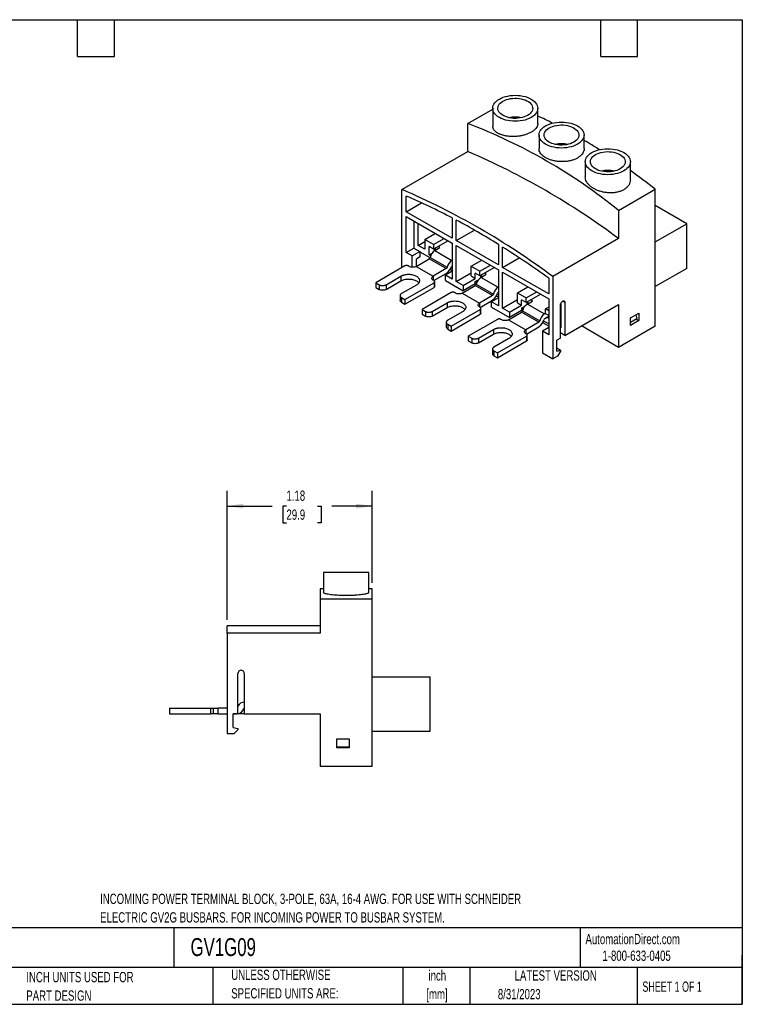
# Model space of a CAD drawing. Header units: inches. Extents: x 0.2 to 10.8, y 0.2 to 8.2.
# Tile 2 of 2: x 4.9 to 10.8, y 0.2 to 8.2. Entities that reach past the tile are written whole.
import ezdxf

# ---------------------------------------------------------------- set-up
doc = ezdxf.new("R2010")
doc.units = ezdxf.units.IN
doc.header["$MEASUREMENT"] = 0
doc.layers.add('DIMENSIONS', color=140, linetype='Continuous', lineweight=25)
doc.layers.add('TEXT', color=140, linetype='Continuous', lineweight=25)
doc.styles.add('SLDTEXTSTYLE0', font='TXT', dxfattribs={"width": 0.7})
doc.styles.add('SLDTEXTSTYLE1', font='TXT', dxfattribs={"width": 0.65})
doc.dimstyles.new('SLDDIMSTYLE0', dxfattribs={"dimtxt": 0.084961, "dimasz": 0.13, "dimexe": 0, "dimexo": 0.0625, "dimgap": 0.02124, "dimtad": 0, "dimtih": 1, "dimtoh": 1, "dimrnd": 1e-09, "dimzin": 12, "dimdsep": 46, "dimtxsty": 'SLDTEXTSTYLE0', "dimsah": 1, "dimcen": 0.09, "dimadec": 0, "dimazin": 3, "dimtfac": 1, "dimtofl": 0, "dimtmove": 0, "dimatfit": 3, "dimfxl": 0, "dimfrac": 2, "dimtolj": 1, "dimtzin": 12, "dimarcsym": 0})

# ---------------------------------------------------------------- blocks, each defined once
blk = doc.blocks.new('SW_NOTE_0')
at = {"layer": 'TEXT', "color": 0, "char_height": 0.083333, "attachment_point": 1, "style": 'SLDTEXTSTYLE0'}
for s, insert in [('INCOMING POWER TERMINAL BLOCK, 3-POLE, 63A, 16-4 AWG. FOR USE WITH SCHNEIDER', (0, 0.1074)), ('ELECTRIC GV2G BUSBARS. FOR INCOMING POWER TO BUSBAR SYSTEM.', (0, -0.0431))]:
    blk.add_mtext(s, dxfattribs=dict(at, insert=insert))
blk = doc.blocks.new('SW_NOTE_0_1')
at = {"layer": 'TEXT', "color": 0, "char_height": 0.08333, "attachment_point": 2, "style": 'SLDTEXTSTYLE0'}
for s, insert in [('inch', (0.125, 0.1074)), ('[mm]', (0.1222, -0.0431))]:
    blk.add_mtext(s, dxfattribs=dict(at, insert=insert))
blk = doc.blocks.new('SW_NOTE_0_2')
at = {"layer": 'TEXT', "color": 0, "char_height": 0.083333, "attachment_point": 1, "style": 'SLDTEXTSTYLE0'}
for s, insert in [('UNLESS OTHERWISE', (0, 0.1074)), ('SPECIFIED UNITS ARE:', (0, -0.0431))]:
    blk.add_mtext(s, dxfattribs=dict(at, insert=insert))
blk = doc.blocks.new('SW_NOTE_0_6')
at = {"layer": 'TEXT', "color": 0, "char_height": 0.083333, "attachment_point": 1, "style": 'SLDTEXTSTYLE0'}
for s, insert in [('INCH UNITS USED FOR', (0, 0.1074)), ('PART DESIGN', (0, -0.0431))]:
    blk.add_mtext(s, dxfattribs=dict(at, insert=insert))
blk = doc.blocks.new('_D_2')
at = {"layer": 'DIMENSIONS'}
for p, q in [((6.5657, 3.3745), (6.5657, 4.423)), ((7.7429, 3.6744), (7.7429, 4.423)), ((6.5657, 4.298), (6.9322, 4.298)), ((7.0473, 4.298), (7.0188, 4.298)), ((7.0188, 4.298), (7.0188, 4.1629)), ((7.2998, 4.298), (7.3283, 4.298)), ((7.3283, 4.298), (7.3283, 4.1629)), ((7.7429, 4.298), (7.4149, 4.298)), ((7.0188, 4.1629), (7.0473, 4.1629)), ((7.3283, 4.1629), (7.2998, 4.1629))]:
    blk.add_line(p, q, dxfattribs=at)
for points in [[(6.5657, 4.298), (6.6957, 4.278), (6.6957, 4.318)], [(7.7429, 4.298), (7.6129, 4.318), (7.6129, 4.278)]]:
    blk.add_solid(points, dxfattribs=at)
at = {"layer": 'DIMENSIONS', "char_height": 0.08333, "attachment_point": 1, "style": 'SLDTEXTSTYLE0'}
for s, insert in [('1.18', (7.0473, 4.4244)), ('29.9', (7.0473, 4.2703))]:
    blk.add_mtext(s, dxfattribs=dict(at, insert=insert))

msp = doc.modelspace()

# ---------------------------------------------------------------- linework, layer by layer
for p, q in [((8.5203, 7.407), (8.7228, 7.5239)), ((8.7228, 7.53), (8.7228, 7.3834)), ((9.0889, 7.4069), (9.0889, 7.53)), ((8.5203, 7.1782), (8.5203, 7.407)), ((9.0986, 7.313), (9.0986, 7.2023)), ((9.4647, 7.2023), (9.4647, 7.313)), ((7.9857, 6.8696), (8.5203, 7.1782)), ((9.4744, 7.096), (9.4744, 6.973)), ((9.8405, 6.9494), (9.8405, 7.096)), ((7.9857, 6.2358), (7.9857, 6.8696)), ((8.0192, 6.6902), (8.0192, 6.8171)), ((9.7452, 6.6999), (10.043, 6.8718)), ((10.043, 5.7595), (10.043, 6.8718)), ((8.0192, 6.6902), (8.1436, 6.762)), ((10.2992, 6.5921), (10.043, 6.74)), ((8.3936, 6.474), (8.0192, 6.6902)), ((8.0192, 6.6516), (8.3936, 6.4354)), ((8.0192, 6.359), (8.0192, 6.6516)), ((9.7452, 6.6999), (9.7452, 6.471)), ((8.0811, 6.6158), (8.0811, 6.3948)), ((8.084, 6.3931), (8.084, 6.6141)), ((8.1174, 6.4158), (8.1174, 6.5948)), ((8.3936, 6.639), (8.3936, 6.474)), ((8.427, 6.4547), (8.427, 6.6213)), ((10.043, 6.4442), (10.2992, 6.5921)), ((10.2992, 6.2288), (10.2992, 6.5921)), ((8.1717, 6.4648), (8.2572, 6.5142)), ((8.427, 6.4547), (8.5745, 6.5399)), ((8.1174, 6.4158), (8.1717, 6.4471)), ((8.1717, 6.3844), (8.1174, 6.4158)), ((8.1717, 6.4648), (8.1717, 6.3844)), ((8.2427, 6.4238), (8.1717, 6.4648)), ((8.2427, 6.3852), (8.2051, 6.4069)), ((8.2051, 6.3389), (8.2051, 6.4069)), ((8.2427, 6.4238), (8.3282, 6.4732)), ((8.3616, 6.4539), (8.2427, 6.3852)), ((8.2427, 6.4238), (8.2427, 6.3852)), ((8.2942, 6.3981), (8.2796, 6.4066)), ((8.3936, 6.4354), (8.3936, 6.1429)), ((8.7694, 6.257), (8.427, 6.4547)), ((8.427, 6.4161), (8.7694, 6.2185)), ((8.427, 6.1236), (8.427, 6.4161)), ((8.7694, 6.4236), (8.7694, 6.257)), ((8.8028, 6.2378), (8.8028, 6.4027)), ((9.7452, 6.471), (9.2107, 6.1625)), ((8.0192, 6.359), (8.0811, 6.3948)), ((8.0693, 6.3301), (8.0192, 6.359)), ((8.0693, 6.3301), (8.1312, 6.3659)), ((8.0693, 6.2389), (8.0693, 6.3301)), ((8.0811, 6.3948), (8.1312, 6.3659)), ((8.1312, 6.3219), (8.1027, 6.3054)), ((8.1312, 6.3659), (8.1312, 6.3219)), ((8.1312, 6.3639), (8.2127, 6.3168)), ((8.2051, 6.3389), (8.2304, 6.3535)), ((8.2177, 6.3316), (8.2051, 6.3389)), ((8.2469, 6.3877), (8.2469, 6.3699)), ((8.2483, 6.3885), (8.2631, 6.3799)), ((8.2523, 6.3736), (8.2942, 6.3981)), ((8.2523, 6.3736), (8.3915, 6.2932)), ((8.2541, 6.387), (8.254, 6.3918)), ((8.2647, 6.3808), (8.2541, 6.387)), ((8.0091, 6.2493), (7.7725, 6.1127)), ((8.0439, 6.2453), (8.037, 6.2493)), ((8.0996, 6.2453), (8.2388, 6.1649)), ((8.0996, 6.2453), (8.2054, 6.3074)), ((8.1027, 6.2471), (8.1027, 6.3054)), ((8.3446, 6.2271), (8.2054, 6.3074)), ((8.2132, 6.3184), (8.3524, 6.2381)), ((8.3936, 6.2944), (8.3915, 6.2932)), ((8.5475, 6.2478), (8.633, 6.2972)), ((8.5475, 6.1675), (8.5475, 6.2478)), ((8.5475, 6.2478), (8.6185, 6.2069)), ((8.6185, 6.2069), (8.704, 6.2562)), ((8.8028, 6.2378), (8.9375, 6.3155)), ((7.856, 6.0966), (7.9771, 6.1665)), ((7.9771, 6.1665), (7.9771, 6.128)), ((8.3446, 6.2271), (8.2388, 6.1649)), ((8.2388, 6.1649), (8.2388, 6.1335)), ((8.2444, 6.1296), (8.3446, 6.1874)), ((8.3936, 6.2072), (8.3379, 6.175)), ((8.3379, 6.1311), (8.3379, 6.175)), ((8.3936, 6.1429), (8.3379, 6.175)), ((8.3446, 6.1885), (8.3476, 6.1903)), ((8.3446, 6.1885), (8.3446, 6.1874)), ((8.3772, 6.2218), (8.3936, 6.2124)), ((8.3936, 6.2301), (8.3838, 6.2357)), ((8.427, 6.1236), (8.5475, 6.1932)), ((8.5475, 6.1675), (8.5809, 6.1482)), ((8.5809, 6.1482), (8.5809, 6.19)), ((8.6185, 6.1683), (8.5809, 6.19)), ((8.7374, 6.2369), (8.6185, 6.1683)), ((8.6185, 6.1683), (8.6185, 6.2069)), ((8.6227, 6.1707), (8.6227, 6.153)), ((8.6389, 6.1629), (8.6241, 6.1715)), ((8.6282, 6.1566), (8.67, 6.1812)), ((8.6299, 6.17), (8.6299, 6.1748)), ((8.6405, 6.1639), (8.6299, 6.17)), ((8.67, 6.1812), (8.6554, 6.1896)), ((8.7694, 6.2185), (8.7694, 5.9259)), ((9.1773, 6.0216), (8.8028, 6.2378)), ((8.8028, 6.1992), (9.1773, 5.983)), ((8.8028, 5.9066), (8.8028, 6.1992)), ((9.2107, 6.1625), (9.2107, 5.495)), ((10.2992, 6.2288), (10.043, 6.081)), ((7.7725, 6.1127), (7.8003, 6.0966)), ((7.7725, 6.1127), (7.7725, 6.0741)), ((7.8003, 6.0966), (7.8003, 6.0581)), ((7.856, 6.0581), (7.9771, 6.128)), ((7.856, 6.0966), (7.856, 6.0581)), ((8.1024, 6.0942), (7.9813, 6.0243)), ((8.0091, 5.9761), (8.2458, 6.1127)), ((8.2458, 6.1288), (8.2388, 6.1328)), ((8.2458, 6.1127), (8.2458, 6.0741)), ((8.2515, 6.0822), (8.2515, 6.1207)), ((8.3379, 6.1311), (8.4827, 6.0475)), ((8.4827, 6.0915), (8.427, 6.1236)), ((8.4755, 6.0283), (8.5812, 6.0905)), ((8.4827, 6.0915), (8.5809, 6.1482)), ((8.5809, 6.1042), (8.4827, 6.0475)), ((8.4827, 6.0915), (8.4827, 6.0475)), ((8.5809, 6.1219), (8.6063, 6.1365)), ((8.5935, 6.1147), (8.5809, 6.1219)), ((8.5809, 6.1042), (8.5809, 6.1219)), ((8.5885, 6.0999), (8.5809, 6.1042)), ((8.7204, 6.0101), (8.5812, 6.0905)), ((8.589, 6.1015), (8.7282, 6.0211)), ((8.6282, 6.1566), (8.7674, 6.0763)), ((8.9234, 6.0309), (9.0089, 6.0802)), ((9.1773, 6.1486), (9.1773, 6.0216)), ((7.7725, 6.0741), (7.8003, 6.0581)), ((7.9698, 6.0082), (7.9698, 5.9697)), ((8.0091, 5.9375), (8.2458, 6.0741)), ((8.385, 6.0323), (8.1483, 5.8957)), ((8.4198, 6.0283), (8.4128, 6.0323)), ((8.4755, 6.0283), (8.6146, 5.948)), ((8.7204, 6.0101), (8.6146, 5.948)), ((8.7694, 5.9954), (8.753, 6.0049)), ((8.7694, 6.0131), (8.7596, 6.0188)), ((8.7694, 6.0775), (8.7674, 6.0763)), ((8.9234, 6.0309), (8.9943, 5.9899)), ((8.9234, 5.9505), (8.9234, 6.0309)), ((8.9943, 5.9899), (9.0798, 6.0393)), ((9.1133, 6.02), (8.9943, 5.9513)), ((7.9813, 5.9922), (8.0091, 5.9761)), ((7.9813, 5.9922), (7.9813, 5.9536)), ((7.9813, 5.9536), (8.0091, 5.9375)), ((8.0091, 5.9761), (8.0091, 5.9375)), ((8.2318, 5.8797), (8.3529, 5.9496)), ((8.3529, 5.9496), (8.3529, 5.911)), ((8.6146, 5.948), (8.6146, 5.9165)), ((8.6202, 5.9126), (8.7204, 5.9705)), ((8.7694, 5.9902), (8.7137, 5.9581)), ((8.7137, 5.9141), (8.7137, 5.9581)), ((8.7694, 5.9259), (8.7137, 5.9581)), ((8.7235, 5.9733), (8.7204, 5.9715)), ((8.7204, 5.9715), (8.7204, 5.9705)), ((8.8028, 5.9066), (8.9234, 5.9762)), ((8.8585, 5.8745), (8.9568, 5.9312)), ((8.9234, 5.9505), (8.9568, 5.9312)), ((8.9568, 5.9312), (8.9568, 5.973)), ((8.9943, 5.9513), (8.9568, 5.973)), ((8.9943, 5.9513), (8.9943, 5.9899)), ((8.9985, 5.9537), (8.9985, 5.936)), ((8.9999, 5.9545), (9.0147, 5.946)), ((9.004, 5.9396), (9.0458, 5.9642)), ((9.004, 5.9396), (9.1432, 5.8593)), ((9.0057, 5.9531), (9.0057, 5.9579)), ((9.0164, 5.9469), (9.0057, 5.9531)), ((9.0458, 5.9642), (9.0313, 5.9726)), ((9.1773, 5.983), (9.1773, 5.6905)), ((9.2726, 5.663), (9.2726, 5.9312)), ((9.2755, 5.9443), (9.2755, 5.7472)), ((9.3089, 5.9521), (9.2908, 5.9625)), ((9.3089, 5.9521), (9.3089, 5.684)), ((9.3089, 5.6839), (9.7452, 5.9358)), ((9.7452, 5.9358), (9.7452, 5.5876)), ((8.1483, 5.8957), (8.1762, 5.8797)), ((8.1483, 5.8957), (8.1483, 5.8572)), ((8.1483, 5.8572), (8.1762, 5.8411)), ((8.1762, 5.8797), (8.1762, 5.8411)), ((8.2318, 5.8411), (8.3529, 5.911)), ((8.2318, 5.8797), (8.2318, 5.8411)), ((8.4782, 5.8773), (8.3571, 5.8073)), ((8.385, 5.7591), (8.6216, 5.8957)), ((8.385, 5.7206), (8.6216, 5.8572)), ((8.6216, 5.9118), (8.6146, 5.9158)), ((8.6216, 5.8957), (8.6216, 5.8572)), ((8.6273, 5.8652), (8.6273, 5.9038)), ((8.7137, 5.9141), (8.8585, 5.8305)), ((8.8585, 5.8745), (8.8028, 5.9066)), ((8.8513, 5.8114), (8.957, 5.8735)), ((8.9568, 5.8873), (8.8585, 5.8305)), ((8.8585, 5.8745), (8.8585, 5.8305)), ((8.9568, 5.905), (8.9821, 5.9196)), ((8.9568, 5.905), (8.9568, 5.8873)), ((8.9693, 5.8977), (8.9568, 5.905)), ((8.9643, 5.8829), (8.9568, 5.8873)), ((9.0962, 5.7931), (8.957, 5.8735)), ((8.9649, 5.8845), (9.1041, 5.8042)), ((9.1502, 5.8634), (9.1432, 5.8593)), ((9.1463, 5.8226), (9.1773, 5.8407)), ((9.1773, 5.9155), (9.1502, 5.8999)), ((9.1502, 5.8613), (9.1502, 5.8999)), ((9.1773, 5.8843), (9.1502, 5.8999)), ((9.1773, 5.8457), (9.1502, 5.8613)), ((9.2726, 5.8886), (9.2755, 5.8903)), ((9.8412, 5.8264), (9.9108, 5.8666)), ((9.8854, 5.8519), (9.8941, 5.8205)), ((9.9108, 5.8666), (9.9108, 5.8052)), ((8.3456, 5.7913), (8.3456, 5.7527)), ((8.3571, 5.7752), (8.385, 5.7591)), ((8.3571, 5.7752), (8.3571, 5.7366)), ((8.7608, 5.8154), (8.5242, 5.6788)), ((8.7956, 5.8114), (8.7886, 5.8154)), ((8.8513, 5.8114), (8.9905, 5.731)), ((9.0962, 5.7931), (8.9905, 5.731)), ((9.1773, 5.76), (9.1286, 5.7881)), ((9.1773, 5.7777), (9.1354, 5.8018)), ((9.1645, 5.8332), (9.1773, 5.8259)), ((9.2726, 5.8082), (9.2755, 5.8099)), ((9.7452, 5.5876), (9.4436, 5.7617)), ((9.8412, 5.765), (9.8412, 5.8264)), ((9.8941, 5.8205), (9.8412, 5.7899)), ((9.9108, 5.8052), (9.8412, 5.765)), ((9.8892, 5.8176), (9.9108, 5.8052)), ((8.3571, 5.7366), (8.385, 5.7206)), ((8.385, 5.7591), (8.385, 5.7206)), ((8.6077, 5.6627), (8.7288, 5.7326)), ((8.6077, 5.6241), (8.7288, 5.694)), ((8.7288, 5.7326), (8.7288, 5.694)), ((8.9974, 5.6948), (8.9904, 5.6989)), ((8.9905, 5.731), (8.9905, 5.6996)), ((8.996, 5.6956), (9.0962, 5.7535)), ((9.0032, 5.6482), (9.0032, 5.6868)), ((9.0962, 5.7546), (9.0993, 5.7564)), ((9.0962, 5.7546), (9.0962, 5.7535)), ((9.1773, 5.7483), (9.1272, 5.7194)), ((9.1272, 5.7194), (9.1272, 5.5432)), ((9.1773, 5.6905), (9.1272, 5.7194)), ((9.2755, 5.7472), (9.2726, 5.7489)), ((9.3089, 5.6839), (9.2726, 5.7049)), ((10.043, 5.7595), (9.7452, 5.5876)), ((8.5242, 5.6788), (8.552, 5.6627)), ((8.5242, 5.6788), (8.5242, 5.6402)), ((8.5242, 5.6402), (8.552, 5.6241)), ((8.552, 5.6627), (8.552, 5.6241)), ((8.6077, 5.6627), (8.6077, 5.6241)), ((8.854, 5.6603), (8.7329, 5.5904)), ((8.7608, 5.5422), (8.9974, 5.6788)), ((8.7608, 5.5036), (8.9974, 5.6402)), ((8.9974, 5.6788), (8.9974, 5.6402)), ((9.2726, 5.663), (9.2441, 5.6465)), ((9.2441, 5.5555), (9.2441, 5.6465)), ((8.7214, 5.5743), (8.7214, 5.5357)), ((8.7329, 5.5582), (8.7608, 5.5422)), ((8.7329, 5.5582), (8.7329, 5.5197)), ((8.7608, 5.5422), (8.7608, 5.5036)), ((9.1272, 5.5432), (9.2107, 5.495)), ((9.2719, 5.5659), (9.2441, 5.5819)), ((9.2441, 5.5555), (9.2719, 5.5659)), ((9.2719, 5.5562), (9.2492, 5.5169)), ((9.2719, 5.5659), (9.2719, 5.5562)), ((8.7329, 5.5197), (8.7608, 5.5036)), ((9.2492, 5.5169), (9.2107, 5.495)), ((7.3492, 3.7582), (7.3492, 3.5948)), ((7.5323, 3.7582), (7.3492, 3.7582)), ((7.7153, 3.7582), (7.5323, 3.7582)), ((7.7153, 3.5948), (7.7153, 3.7582)), ((7.3492, 3.6244), (7.3216, 3.6244)), ((7.3216, 3.6244), (7.3216, 3.5456)), ((7.7429, 3.6244), (7.7153, 3.6244)), ((7.7429, 3.5456), (7.7429, 3.6244)), ((7.3216, 3.5456), (7.3216, 3.2654)), ((7.3216, 3.5456), (7.7429, 3.5456)), ((7.7429, 2.1834), (7.7429, 3.5456)), ((7.3216, 3.3245), (6.5657, 3.3245)), ((6.5657, 3.2654), (6.5657, 3.3245)), ((6.5657, 3.2654), (6.5657, 2.448)), ((7.3216, 3.2654), (6.5657, 3.2654)), ((6.6533, 2.6099), (6.6533, 2.9383)), ((6.7047, 2.9382), (6.7047, 2.6099)), ((7.7429, 2.9118), (8.2153, 2.9118)), ((8.2153, 2.4669), (8.2153, 2.9118)), ((6.0968, 2.6565), (6.0968, 2.6092)), ((6.0968, 2.6565), (6.4315, 2.6565)), ((6.4315, 2.6565), (6.4315, 2.6092)), ((6.4512, 2.6565), (6.4512, 2.6092)), ((6.4906, 2.6565), (6.4905, 2.6092)), ((6.5657, 2.6571), (6.4906, 2.6565)), ((6.0968, 2.6092), (6.4315, 2.6092)), ((6.4905, 2.6092), (6.5657, 2.6092)), ((6.6533, 2.6099), (6.613, 2.6099)), ((6.613, 2.4984), (6.613, 2.6099)), ((6.613, 2.6092), (6.6401, 2.6092)), ((6.6401, 2.6099), (6.6401, 2.6092)), ((6.7047, 2.6099), (6.6533, 2.6099)), ((6.7047, 2.6099), (7.3216, 2.6099)), ((7.3216, 2.6099), (7.3216, 2.1834)), ((6.613, 2.4984), (6.6523, 2.4914)), ((6.6523, 2.4914), (6.6523, 2.4796)), ((6.6202, 2.4475), (6.5657, 2.448)), ((6.6523, 2.4796), (6.6202, 2.4475)), ((7.4575, 2.3328), (7.4575, 2.408)), ((7.4575, 2.408), (7.5559, 2.408)), ((7.5559, 2.408), (7.5559, 2.3328)), ((8.2153, 2.4669), (7.7429, 2.4669)), ((7.5559, 2.3397), (7.4575, 2.3397)), ((7.5559, 2.3328), (7.4575, 2.3328)), ((7.7429, 2.1834), (7.3216, 2.1834))]:
    msp.add_line(p, q)
at = {"flags": 128}
for points in [[(9.0353, 7.4552), (9.02, 7.4473), (9.0032, 7.4405), (8.9853, 7.4347), (8.9663, 7.4302), (8.9466, 7.4269), (8.9263, 7.4249), (8.9058, 7.4243), (8.8853, 7.4249), (8.8651, 7.4269), (8.8454, 7.4302), (8.8264, 7.4347), (8.8084, 7.4405), (8.7917, 7.4473), (8.7764, 7.4552), (8.7627, 7.4641), (8.7508, 7.4737), (8.7409, 7.4841), (8.733, 7.4951), (8.7273, 7.5064), (8.7239, 7.5181), (8.7228, 7.53), (8.7239, 7.5418), (8.7273, 7.5535), (8.733, 7.5649), (8.7409, 7.5758), (8.7508, 7.5862), (8.7627, 7.5959), (8.7764, 7.6047)], [(8.7764, 7.6047), (8.7917, 7.6126), (8.8084, 7.6194), (8.8264, 7.6252), (8.8454, 7.6297), (8.8651, 7.633), (8.8853, 7.635), (8.9058, 7.6356), (8.9263, 7.635), (8.9466, 7.633), (8.9663, 7.6297), (8.9853, 7.6252), (9.0032, 7.6194), (9.02, 7.6126), (9.0353, 7.6047), (9.049, 7.5959), (9.0608, 7.5862), (9.0708, 7.5758), (9.0786, 7.5649), (9.0843, 7.5535), (9.0877, 7.5418), (9.0889, 7.53), (9.0877, 7.5181), (9.0843, 7.5064), (9.0786, 7.4951), (9.0708, 7.4841), (9.0608, 7.4737), (9.049, 7.4641), (9.0353, 7.4552)], [(8.8056, 7.5878), (8.819, 7.5946), (8.8337, 7.6004), (8.8495, 7.6051), (8.8663, 7.6085), (8.8837, 7.6108), (8.9014, 7.6117), (8.9192, 7.6114), (8.9367, 7.6098), (8.9538, 7.6069), (8.9702, 7.6029), (8.9855, 7.5976), (8.9996, 7.5913), (9.0121, 7.5841), (9.023, 7.5759), (9.0321, 7.5671), (9.0392, 7.5577), (9.0441, 7.5478), (9.0469, 7.5377), (9.0475, 7.5274), (9.0458, 7.5172), (9.0419, 7.5071), (9.0359, 7.4975), (9.0278, 7.4883), (9.0178, 7.4798), (9.006, 7.4721)], [(9.006, 7.4721), (8.9927, 7.4653), (8.978, 7.4595), (8.9621, 7.4549), (8.9454, 7.4514), (8.928, 7.4491), (8.9103, 7.4482), (8.8925, 7.4485), (8.8749, 7.4501), (8.8578, 7.453), (8.8415, 7.4571), (8.8262, 7.4623), (8.8121, 7.4686), (8.7995, 7.4759), (8.7886, 7.484), (8.7795, 7.4928), (8.7725, 7.5022), (8.7675, 7.5121), (8.7647, 7.5223), (8.7642, 7.5325), (8.7658, 7.5428), (8.7697, 7.5528), (8.7757, 7.5625), (8.7838, 7.5716), (8.7938, 7.5801), (8.8056, 7.5878)], [(9.4111, 7.2383), (9.3958, 7.2304), (9.379, 7.2235), (9.3611, 7.2178), (9.3421, 7.2132), (9.3224, 7.21), (9.3021, 7.208), (9.2816, 7.2073), (9.2611, 7.208), (9.2409, 7.21), (9.2212, 7.2132), (9.2022, 7.2178), (9.1842, 7.2235), (9.1675, 7.2304), (9.1522, 7.2383), (9.1385, 7.2471), (9.1266, 7.2568), (9.1167, 7.2671), (9.1088, 7.2781), (9.1032, 7.2895), (9.0997, 7.3012), (9.0986, 7.313), (9.0997, 7.3248), (9.1032, 7.3365), (9.1088, 7.3479), (9.1167, 7.3589), (9.1266, 7.3692), (9.1385, 7.3789), (9.1522, 7.3877)], [(9.3819, 7.2551), (9.3685, 7.2484), (9.3538, 7.2426), (9.3379, 7.2379), (9.3212, 7.2344), (9.3038, 7.2322), (9.2861, 7.2312), (9.2683, 7.2315), (9.2507, 7.2332), (9.2336, 7.236), (9.2173, 7.2401), (9.202, 7.2453), (9.1879, 7.2516), (9.1753, 7.2589), (9.1644, 7.267), (9.1554, 7.2759), (9.1483, 7.2853), (9.1433, 7.2952), (9.1405, 7.3053), (9.14, 7.3156), (9.1417, 7.3258), (9.1455, 7.3358), (9.1516, 7.3455), (9.1597, 7.3547), (9.1697, 7.3631), (9.1814, 7.3709)], [(9.1522, 7.3877), (9.1675, 7.3956), (9.1842, 7.4025), (9.2022, 7.4082), (9.2212, 7.4128), (9.2409, 7.416), (9.2611, 7.418), (9.2816, 7.4187), (9.3021, 7.418), (9.3224, 7.416), (9.3421, 7.4128), (9.3611, 7.4082), (9.379, 7.4025), (9.3958, 7.3956), (9.4111, 7.3877), (9.4248, 7.3789), (9.4367, 7.3692), (9.4466, 7.3589), (9.4544, 7.3479), (9.4601, 7.3365), (9.4636, 7.3248), (9.4647, 7.313), (9.4636, 7.3012), (9.4601, 7.2895), (9.4544, 7.2781), (9.4466, 7.2671), (9.4367, 7.2568), (9.4248, 7.2471), (9.4111, 7.2383)], [(9.1814, 7.3709), (9.1948, 7.3777), (9.2095, 7.3834), (9.2254, 7.3881), (9.2421, 7.3916), (9.2595, 7.3938), (9.2772, 7.3948), (9.295, 7.3945), (9.3126, 7.3929), (9.3297, 7.39), (9.346, 7.3859), (9.3613, 7.3807), (9.3754, 7.3744), (9.388, 7.3671), (9.3989, 7.359), (9.4079, 7.3501), (9.415, 7.3407), (9.42, 7.3308), (9.4228, 7.3207), (9.4233, 7.3104), (9.4216, 7.3002), (9.4178, 7.2902), (9.4117, 7.2805), (9.4036, 7.2714), (9.3936, 7.2629), (9.3819, 7.2551)], [(9.528, 7.1708), (9.5433, 7.1787), (9.5601, 7.1855), (9.578, 7.1913), (9.597, 7.1958), (9.6167, 7.1991), (9.637, 7.2011), (9.6575, 7.2017), (9.678, 7.2011), (9.6982, 7.1991), (9.7179, 7.1958), (9.7369, 7.1913), (9.7549, 7.1855), (9.7716, 7.1787), (9.7869, 7.1708), (9.8006, 7.1619), (9.8125, 7.1523), (9.8224, 7.1419), (9.8303, 7.1309), (9.836, 7.1196), (9.8394, 7.1079), (9.8405, 7.096), (9.8394, 7.0842), (9.836, 7.0725), (9.8303, 7.0611), (9.8224, 7.0502), (9.8125, 7.0398), (9.8006, 7.0301), (9.7869, 7.0213)], [(9.7869, 7.0213), (9.7716, 7.0134), (9.7549, 7.0066), (9.7369, 7.0008), (9.7179, 6.9963), (9.6982, 6.993), (9.678, 6.991), (9.6575, 6.9904), (9.637, 6.991), (9.6167, 6.993), (9.597, 6.9963), (9.578, 7.0008), (9.5601, 7.0066), (9.5433, 7.0134), (9.528, 7.0213), (9.5143, 7.0301), (9.5025, 7.0398), (9.4925, 7.0502), (9.4847, 7.0611), (9.479, 7.0725), (9.4756, 7.0842), (9.4744, 7.096), (9.4756, 7.1079), (9.479, 7.1196), (9.4847, 7.1309), (9.4925, 7.1419), (9.5025, 7.1523), (9.5143, 7.1619), (9.528, 7.1708)], [(9.7577, 7.0382), (9.7443, 7.0314), (9.7296, 7.0256), (9.7138, 7.021), (9.697, 7.0175), (9.6796, 7.0152), (9.6619, 7.0143), (9.6441, 7.0146), (9.6266, 7.0162), (9.6095, 7.0191), (9.5931, 7.0231), (9.5778, 7.0284), (9.5637, 7.0347), (9.5512, 7.0419), (9.5402, 7.0501), (9.5312, 7.0589), (9.5241, 7.0683), (9.5192, 7.0782), (9.5164, 7.0883), (9.5158, 7.0986), (9.5175, 7.1088), (9.5214, 7.1189), (9.5274, 7.1285), (9.5355, 7.1377), (9.5455, 7.1462), (9.5573, 7.1539)], [(9.5573, 7.1539), (9.5706, 7.1607), (9.5853, 7.1665), (9.6012, 7.1711), (9.6179, 7.1746), (9.6353, 7.1769), (9.653, 7.1778), (9.6708, 7.1775), (9.6884, 7.1759), (9.7055, 7.173), (9.7218, 7.1689), (9.7371, 7.1637), (9.7512, 7.1574), (9.7638, 7.1502), (9.7747, 7.142), (9.7838, 7.1332), (9.7908, 7.1238), (9.7958, 7.1139), (9.7986, 7.1037), (9.7991, 7.0935), (9.7975, 7.0832), (9.7936, 7.0732), (9.7875, 7.0635), (9.7795, 7.0544), (9.7695, 7.0459), (9.7577, 7.0382)], [(9.2726, 5.9312), (9.2735, 5.9382), (9.276, 5.9455), (9.2801, 5.9524), (9.2851, 5.9583), (9.2907, 5.9626), (9.2963, 5.9648), (9.3014, 5.9647), (9.3054, 5.9624), (9.308, 5.958), (9.3088, 5.952)]]:
    msp.add_lwpolyline(points, dxfattribs=at)
for centre, radius, start, end in [((8.9058, 7.2208), 0.2383, 77.65483, 102.34517), ((7.4267, 3.8589), 3.9726, 63.35897, 65.26503), ((6.9021, 3.1894), 4.5174, 50.9961, 69.00927), ((9.2816, 7.0038), 0.2383, 77.65483, 102.34517), ((7.0767, 3.2155), 4.7053, 57.73033, 59.50155), ((6.1549, 1.6664), 5.9979, 53.23143, 66.77394), ((9.6575, 6.7869), 0.2383, 77.65483, 102.34517), ((6.5912, 2.4995), 5.5706, 51.70971, 54.31736), ((5.6204, 1.3578), 5.9979, 53.23143, 66.77394), ((5.9729, 2.0333), 5.2031, 62.27454, 66.84175), ((5.6167, 1.3578), 5.9668, 58.10402, 61.90135), ((5.1931, 0.6824), 6.7641, 53.91251, 57.74663), ((8.3031, 6.2961), 0.0926, 123.2356, 166.03747), ((8.1952, 6.3229), 0.0185, 303.2356, 346.03747), ((8.297, 6.2678), 0.0926, 303.14183, 346.04757), ((8.4423, 6.2157), 0.0926, 123.2356, 166.03747), ((8.4053, 6.2408), 0.019, 127.96336, 165.74072), ((8.6789, 6.0791), 0.0926, 123.2356, 166.03747), ((8.6729, 6.0508), 0.0926, 303.14176, 346.04771), ((8.8181, 5.9988), 0.0926, 123.2356, 166.03747), ((8.7811, 6.0238), 0.019, 127.96336, 165.74072), ((9.0548, 5.8622), 0.0926, 123.2356, 166.03747), ((8.9469, 5.889), 0.0185, 303.2356, 346.03747), ((9.194, 5.7818), 0.0926, 123.2356, 166.03747), ((9.0487, 5.8339), 0.0926, 303.14183, 346.04757), ((9.1565, 5.8071), 0.0185, 123.2356, 166.03747), ((6.6789, 2.9383), 0.0256, 359.7898, 180), ((6.707, 2.6466), 0.0591, 92.26465, 155.54716), ((6.6441, 2.6696), 0.0591, 278.96839, 341.02878), ((6.7111, 2.6466), 0.0118, 123.46821, 161.02878)]:
    msp.add_arc(centre, radius, start, end)
for points, knots in [([(9.0888, 7.4069), (9.0889, 7.4068), (9.0897, 7.4013), (9.0866, 7.3901), (9.0793, 7.3738), (9.0663, 7.3582), (9.0511, 7.3454), (9.033, 7.3339), (9.0122, 7.3236), (8.9856, 7.3141), (8.9567, 7.307), (8.9265, 7.3024), (8.8956, 7.3004), (8.865, 7.3011), (8.8356, 7.3045), (8.8081, 7.3102), (8.7834, 7.3183), (8.762, 7.3285), (8.7448, 7.3404), (8.7321, 7.3539), (8.7242, 7.3683), (8.7233, 7.3784), (8.7228, 7.3834)], [0, 0, 0, 0, 0.0010929, 0.0547659, 0.1084382, 0.1619359, 0.2154333, 0.2494441, 0.3028623, 0.3562806, 0.409697, 0.4631138, 0.5165695, 0.5700261, 0.623615, 0.6772052, 0.7310303, 0.7848567, 0.8389655, 0.8930744, 0.9473417, 1, 1, 1, 1]), ([(9.4646, 7.2023), (9.4647, 7.2021), (9.4655, 7.1959), (9.4624, 7.1835), (9.4551, 7.1657), (9.4421, 7.1491), (9.4269, 7.136), (9.4088, 7.1243), (9.388, 7.1143), (9.3614, 7.1054), (9.3324, 7.0995), (9.302, 7.0964), (9.271, 7.0965), (9.2404, 7.0994), (9.2109, 7.1053), (9.1833, 7.1138), (9.1587, 7.1248), (9.1374, 7.1378), (9.1203, 7.1525), (9.1078, 7.1685), (9.1, 7.1853), (9.0991, 7.1967), (9.0986, 7.2023)], [0, 0, 0, 0, 0.001459, 0.055159, 0.108859, 0.162559, 0.21626, 0.250016, 0.303682, 0.357348, 0.411013, 0.464678, 0.518367, 0.572057, 0.625762, 0.679468, 0.733147, 0.786826, 0.840477, 0.894129, 0.947794, 1, 1, 1, 1]), ([(9.8405, 6.9494), (9.8405, 6.9492), (9.8414, 6.9422), (9.8382, 6.9285), (9.8307, 6.9093), (9.8176, 6.8917), (9.8025, 6.8781), (9.7845, 6.8665), (9.764, 6.8568), (9.7376, 6.8487), (9.7089, 6.8438), (9.6789, 6.8423), (9.6482, 6.8441), (9.6176, 6.8492), (9.5881, 6.8574), (9.5604, 6.8685), (9.5355, 6.8822), (9.5139, 6.8981), (9.4966, 6.9156), (9.4838, 6.9344), (9.4759, 6.9537), (9.4749, 6.9666), (9.4745, 6.973)], [0, 0, 0, 0, 0.001606, 0.055679, 0.10975, 0.163345, 0.216939, 0.249603, 0.302696, 0.355791, 0.40887, 0.461951, 0.51533, 0.568711, 0.622617, 0.676523, 0.730733, 0.784942, 0.83911, 0.893276, 0.947184, 1, 1, 1, 1]), ([(8.037, 6.2493), (8.0363, 6.2497), (8.0349, 6.2504), (8.0325, 6.2513), (8.0287, 6.2524), (8.0242, 6.2527), (8.0195, 6.2525), (8.0159, 6.252), (8.0123, 6.251), (8.0102, 6.2499), (8.0091, 6.2493)], [0, 0, 0, 0, 0.09474, 0.184723, 0.271786, 0.499661, 0.617694, 0.728434, 0.85838, 1, 1, 1, 1]), ([(8.0996, 6.2453), (8.0964, 6.2434), (8.0922, 6.2417), (8.0827, 6.2393), (8.0772, 6.2386), (8.0664, 6.2386), (8.0609, 6.2393), (8.0514, 6.2417), (8.0472, 6.2434), (8.0439, 6.2453)], [0, 0, 0, 0, 0.25, 0.25, 0.5, 0.5, 0.75, 0.75, 1, 1, 1, 1]), ([(7.9771, 6.1665), (7.9785, 6.1673), (7.9812, 6.1688), (7.9855, 6.1708), (7.9899, 6.1727), (7.9946, 6.1744), (7.9995, 6.176), (8.0055, 6.1776), (8.0129, 6.1792), (8.0246, 6.1809), (8.0398, 6.1819), (8.0579, 6.1808), (8.0801, 6.1768), (8.1039, 6.1674), (8.1201, 6.1536), (8.1271, 6.1408), (8.129, 6.1304), (8.1274, 6.1216), (8.1243, 6.1149), (8.1209, 6.1096), (8.1162, 6.1043), (8.11, 6.0989), (8.1049, 6.0958), (8.1024, 6.0942)], [0, 0, 0, 0, 0.020231, 0.04028, 0.060226, 0.080151, 0.100135, 0.120259, 0.152293, 0.184738, 0.250402, 0.316026, 0.380472, 0.500029, 0.619587, 0.684032, 0.749656, 0.81532, 0.84769, 0.879799, 0.919854, 0.959705, 1, 1, 1, 1]), ([(8.2388, 6.1328), (8.2355, 6.1347), (8.2326, 6.1371), (8.2284, 6.1426), (8.2273, 6.1457), (8.2273, 6.152), (8.2284, 6.1551), (8.2326, 6.1607), (8.2355, 6.163), (8.2388, 6.1649)], [0, 0, 0, 0, 0.25, 0.25, 0.5, 0.5, 0.75, 0.75, 1, 1, 1, 1]), ([(8.3524, 6.2381), (8.3522, 6.2375), (8.3519, 6.2364), (8.3512, 6.2348), (8.3504, 6.2332), (8.3491, 6.2311), (8.3472, 6.2288), (8.3454, 6.2276), (8.3446, 6.2271)], [0, 0, 0, 0, 0.126112, 0.24957, 0.373416, 0.500662, 0.749571, 1, 1, 1, 1]), ([(7.8003, 6.0966), (7.8014, 6.0961), (7.8034, 6.095), (7.8068, 6.0935), (7.8104, 6.0924), (7.8152, 6.0912), (7.8211, 6.0902), (7.8282, 6.0898), (7.8353, 6.0902), (7.8425, 6.0914), (7.8498, 6.0934), (7.8539, 6.0955), (7.856, 6.0966)], [0, 0, 0, 0, 0.0685859, 0.1359582, 0.2029005, 0.2702112, 0.3859925, 0.5001945, 0.6140658, 0.7301761, 0.8640807, 1, 1, 1, 1]), ([(7.9771, 6.128), (7.9813, 6.1301), (7.9896, 6.1344), (8.0048, 6.1391), (8.0216, 6.1422), (8.0398, 6.1433), (8.0549, 6.1424), (8.0666, 6.1406), (8.0774, 6.1383), (8.0898, 6.1344), (8.1028, 6.1282), (8.1133, 6.1207), (8.1196, 6.1148), (8.1215, 6.1114), (8.1217, 6.111)], [0, 0, 0, 0, 0.095812, 0.191316, 0.2939, 0.398501, 0.503039, 0.554606, 0.60583, 0.701339, 0.79715, 0.892844, 0.98847, 1, 1, 1, 1]), ([(8.2458, 6.1127), (8.2464, 6.1131), (8.2477, 6.1139), (8.2493, 6.1153), (8.2511, 6.1175), (8.2517, 6.1201), (8.2514, 6.1228), (8.2504, 6.1249), (8.2486, 6.1269), (8.2467, 6.1281), (8.2458, 6.1288)], [0, 0, 0, 0, 0.0947397, 0.184721, 0.2717836, 0.4996569, 0.6176893, 0.7284317, 0.8583789, 1, 1, 1, 1]), ([(8.2515, 6.0822), (8.2515, 6.0806), (8.2509, 6.079), (8.2489, 6.0763), (8.2474, 6.0751), (8.2458, 6.0741)], [0, 0, 0, 0, 0.5, 0.5, 1, 1, 1, 1]), ([(8.5812, 6.0905), (8.5816, 6.0907), (8.5825, 6.0913), (8.5837, 6.0923), (8.5849, 6.0936), (8.5864, 6.0955), (8.588, 6.0981), (8.5887, 6.1004), (8.589, 6.1015)], [0, 0, 0, 0, 0.126112, 0.24957, 0.373416, 0.500662, 0.749571, 1, 1, 1, 1]), ([(7.856, 6.0581), (7.8527, 6.0562), (7.8486, 6.0545), (7.839, 6.0521), (7.8336, 6.0514), (7.8227, 6.0514), (7.8173, 6.0521), (7.8078, 6.0545), (7.8036, 6.0562), (7.8003, 6.0581)], [0, 0, 0, 0, 0.25, 0.25, 0.5, 0.5, 0.75, 0.75, 1, 1, 1, 1]), ([(7.9813, 6.0243), (7.9803, 6.0237), (7.9784, 6.0225), (7.976, 6.0206), (7.9739, 6.0185), (7.9718, 6.0158), (7.9702, 6.0123), (7.9696, 6.0082), (7.9702, 6.0041), (7.9722, 6), (7.9757, 5.9958), (7.9794, 5.9934), (7.9813, 5.9922)], [0, 0, 0, 0, 0.068585, 0.1359564, 0.2028978, 0.270208, 0.3859877, 0.5001894, 0.614061, 0.7301729, 0.8640788, 1, 1, 1, 1]), ([(8.4128, 6.0323), (8.4121, 6.0327), (8.4107, 6.0335), (8.4083, 6.0344), (8.4045, 6.0354), (8.4, 6.0358), (8.3953, 6.0356), (8.3917, 6.035), (8.3881, 6.034), (8.386, 6.0329), (8.385, 6.0323)], [0, 0, 0, 0, 0.0947403, 0.1847226, 0.2717862, 0.4996614, 0.6176938, 0.7284344, 0.85838, 1, 1, 1, 1]), ([(8.4755, 6.0283), (8.4722, 6.0264), (8.4681, 6.0247), (8.4585, 6.0223), (8.4531, 6.0217), (8.4422, 6.0217), (8.4368, 6.0223), (8.4272, 6.0247), (8.423, 6.0264), (8.4198, 6.0283)], [0, 0, 0, 0, 0.25, 0.25, 0.5, 0.5, 0.75, 0.75, 1, 1, 1, 1]), ([(8.7282, 6.0211), (8.7281, 6.0206), (8.7278, 6.0195), (8.7271, 6.0178), (8.7262, 6.0162), (8.7249, 6.0142), (8.723, 6.0119), (8.7213, 6.0107), (8.7204, 6.0101)], [0, 0, 0, 0, 0.126112, 0.24957, 0.373416, 0.500662, 0.749571, 1, 1, 1, 1]), ([(7.9813, 5.9536), (7.978, 5.9555), (7.9751, 5.9579), (7.9709, 5.9634), (7.9698, 5.9665), (7.9698, 5.9697)], [0, 0, 0, 0, 0.5, 0.5, 1, 1, 1, 1]), ([(8.3529, 5.9496), (8.3543, 5.9503), (8.357, 5.9518), (8.3613, 5.9539), (8.3658, 5.9558), (8.3704, 5.9575), (8.3753, 5.959), (8.3814, 5.9606), (8.3887, 5.9622), (8.4004, 5.964), (8.4156, 5.9649), (8.4337, 5.9638), (8.4559, 5.9598), (8.4797, 5.9504), (8.4959, 5.9367), (8.5029, 5.9239), (8.5048, 5.9134), (8.5032, 5.9047), (8.5001, 5.8979), (8.4968, 5.8927), (8.492, 5.8873), (8.4858, 5.882), (8.4808, 5.8788), (8.4782, 5.8773)], [0, 0, 0, 0, 0.020231, 0.04028, 0.060226, 0.080151, 0.100135, 0.120259, 0.152293, 0.184738, 0.250402, 0.316026, 0.380472, 0.500029, 0.619587, 0.684032, 0.749656, 0.81532, 0.84769, 0.879799, 0.919854, 0.959705, 1, 1, 1, 1]), ([(8.3529, 5.911), (8.3571, 5.9132), (8.3654, 5.9175), (8.3806, 5.9222), (8.3974, 5.9252), (8.4156, 5.9264), (8.4308, 5.9254), (8.4424, 5.9237), (8.4532, 5.9213), (8.4657, 5.9174), (8.4786, 5.9112), (8.4891, 5.9037), (8.4955, 5.8979), (8.4973, 5.8944), (8.4975, 5.894)], [0, 0, 0, 0, 0.095812, 0.191316, 0.2939, 0.398501, 0.503039, 0.554606, 0.60583, 0.701339, 0.79715, 0.892844, 0.98847, 1, 1, 1, 1]), ([(8.6146, 5.9158), (8.6113, 5.9177), (8.6084, 5.9201), (8.6043, 5.9256), (8.6031, 5.9288), (8.6031, 5.935), (8.6043, 5.9382), (8.6084, 5.9437), (8.6114, 5.9461), (8.6146, 5.948)], [0, 0, 0, 0, 0.25, 0.25, 0.5, 0.5, 0.75, 0.75, 1, 1, 1, 1]), ([(8.1762, 5.8797), (8.1772, 5.8791), (8.1792, 5.878), (8.1826, 5.8766), (8.1862, 5.8754), (8.191, 5.8742), (8.1969, 5.8733), (8.204, 5.8729), (8.2111, 5.8733), (8.2183, 5.8744), (8.2256, 5.8764), (8.2298, 5.8786), (8.2318, 5.8797)], [0, 0, 0, 0, 0.068586, 0.135958, 0.2029, 0.270211, 0.385992, 0.500194, 0.614066, 0.730176, 0.864081, 1, 1, 1, 1]), ([(8.2318, 5.8411), (8.2286, 5.8392), (8.2244, 5.8375), (8.2149, 5.8351), (8.2094, 5.8344), (8.1986, 5.8344), (8.1932, 5.8351), (8.1836, 5.8375), (8.1795, 5.8392), (8.1762, 5.8411)], [0, 0, 0, 0, 0.25, 0.25, 0.5, 0.5, 0.75, 0.75, 1, 1, 1, 1]), ([(8.6216, 5.8957), (8.6223, 5.8961), (8.6236, 5.897), (8.6251, 5.8983), (8.6269, 5.9005), (8.6275, 5.9031), (8.6272, 5.9058), (8.6263, 5.9079), (8.6245, 5.91), (8.6226, 5.9112), (8.6216, 5.9118)], [0, 0, 0, 0, 0.09474, 0.184721, 0.271784, 0.499657, 0.617689, 0.728432, 0.858379, 1, 1, 1, 1]), ([(8.6273, 5.8652), (8.6273, 5.8636), (8.6268, 5.8621), (8.6247, 5.8593), (8.6232, 5.8581), (8.6216, 5.8572)], [0, 0, 0, 0, 0.5, 0.5, 1, 1, 1, 1]), ([(8.3571, 5.8073), (8.3562, 5.8068), (8.3542, 5.8056), (8.3518, 5.8036), (8.3497, 5.8015), (8.3477, 5.7988), (8.346, 5.7954), (8.3454, 5.7913), (8.346, 5.7872), (8.348, 5.783), (8.3515, 5.7788), (8.3553, 5.7764), (8.3571, 5.7752)], [0, 0, 0, 0, 0.068585, 0.135956, 0.202898, 0.270208, 0.385988, 0.500189, 0.614061, 0.730173, 0.864079, 1, 1, 1, 1]), ([(8.7886, 5.8154), (8.7879, 5.8158), (8.7865, 5.8165), (8.7842, 5.8174), (8.7804, 5.8185), (8.7758, 5.8188), (8.7711, 5.8186), (8.7675, 5.8181), (8.7639, 5.817), (8.7619, 5.8159), (8.7608, 5.8154)], [0, 0, 0, 0, 0.09474, 0.184723, 0.271786, 0.499661, 0.617694, 0.728434, 0.85838, 1, 1, 1, 1]), ([(8.8513, 5.8114), (8.848, 5.8095), (8.8439, 5.8078), (8.8343, 5.8054), (8.8289, 5.8047), (8.818, 5.8047), (8.8126, 5.8054), (8.803, 5.8078), (8.7989, 5.8095), (8.7956, 5.8114)], [0, 0, 0, 0, 0.25, 0.25, 0.5, 0.5, 0.75, 0.75, 1, 1, 1, 1]), ([(9.1041, 5.8042), (9.1039, 5.8036), (9.1036, 5.8025), (9.1029, 5.8009), (9.1021, 5.7993), (9.1007, 5.7972), (9.0988, 5.7949), (9.0971, 5.7937), (9.0962, 5.7931)], [0, 0, 0, 0, 0.126112, 0.24957, 0.373416, 0.500662, 0.749571, 1, 1, 1, 1]), ([(8.3571, 5.7366), (8.3538, 5.7385), (8.3509, 5.7409), (8.3468, 5.7464), (8.3456, 5.7496), (8.3456, 5.7527)], [0, 0, 0, 0, 0.5, 0.5, 1, 1, 1, 1]), ([(8.7288, 5.7326), (8.7301, 5.7334), (8.7328, 5.7349), (8.7371, 5.7369), (8.7416, 5.7388), (8.7463, 5.7405), (8.7512, 5.7421), (8.7572, 5.7437), (8.7646, 5.7453), (8.7762, 5.747), (8.7914, 5.748), (8.8095, 5.7469), (8.8317, 5.7428), (8.8555, 5.7335), (8.8717, 5.7197), (8.8787, 5.7069), (8.8806, 5.6965), (8.879, 5.6877), (8.876, 5.681), (8.8726, 5.6757), (8.8679, 5.6704), (8.8617, 5.665), (8.8566, 5.6619), (8.854, 5.6603)], [0, 0, 0, 0, 0.020231, 0.04028, 0.060226, 0.080151, 0.100135, 0.120259, 0.152293, 0.184738, 0.250402, 0.316026, 0.380472, 0.500029, 0.619587, 0.684032, 0.749656, 0.81532, 0.84769, 0.879799, 0.919854, 0.959705, 1, 1, 1, 1]), ([(8.7288, 5.694), (8.7329, 5.6962), (8.7412, 5.7005), (8.7564, 5.7052), (8.7733, 5.7083), (8.7914, 5.7094), (8.8066, 5.7085), (8.8182, 5.7067), (8.8291, 5.7044), (8.8415, 5.7004), (8.8545, 5.6943), (8.8649, 5.6868), (8.8713, 5.6809), (8.8731, 5.6775), (8.8733, 5.6771)], [0, 0, 0, 0, 0.095812, 0.191316, 0.2939, 0.398501, 0.503039, 0.554606, 0.60583, 0.701339, 0.79715, 0.892844, 0.98847, 1, 1, 1, 1]), ([(8.9904, 5.6989), (8.9872, 5.7008), (8.9842, 5.7032), (8.9801, 5.7087), (8.9789, 5.7118), (8.9789, 5.7181), (8.9801, 5.7212), (8.9842, 5.7267), (8.9872, 5.7291), (8.9905, 5.731)], [0, 0, 0, 0, 0.25, 0.25, 0.5, 0.5, 0.75, 0.75, 1, 1, 1, 1]), ([(8.9974, 5.6788), (8.9981, 5.6792), (8.9994, 5.68), (9.0009, 5.6814), (9.0027, 5.6835), (9.0033, 5.6862), (9.003, 5.6889), (9.0021, 5.691), (9.0003, 5.693), (8.9984, 5.6942), (8.9974, 5.6948)], [0, 0, 0, 0, 0.09474, 0.184721, 0.271784, 0.499657, 0.617689, 0.728432, 0.858379, 1, 1, 1, 1]), ([(8.552, 5.6627), (8.553, 5.6622), (8.5551, 5.661), (8.5585, 5.6596), (8.5621, 5.6584), (8.5668, 5.6573), (8.5727, 5.6563), (8.5798, 5.6559), (8.5869, 5.6563), (8.5942, 5.6575), (8.6014, 5.6595), (8.6056, 5.6616), (8.6077, 5.6627)], [0, 0, 0, 0, 0.0685859, 0.1359582, 0.2029005, 0.2702112, 0.3859925, 0.5001945, 0.6140658, 0.7301761, 0.8640807, 1, 1, 1, 1]), ([(8.6077, 5.6241), (8.6044, 5.6222), (8.6003, 5.6205), (8.5907, 5.6182), (8.5853, 5.6175), (8.5744, 5.6175), (8.569, 5.6182), (8.5594, 5.6205), (8.5553, 5.6222), (8.552, 5.6241)], [0, 0, 0, 0, 0.25, 0.25, 0.5, 0.5, 0.75, 0.75, 1, 1, 1, 1]), ([(9.0032, 5.6482), (9.0032, 5.6467), (9.0026, 5.6451), (9.0005, 5.6423), (8.999, 5.6411), (8.9974, 5.6402)], [0, 0, 0, 0, 0.5, 0.5, 1, 1, 1, 1]), ([(8.7329, 5.5904), (8.732, 5.5898), (8.7301, 5.5886), (8.7276, 5.5867), (8.7255, 5.5846), (8.7235, 5.5818), (8.7218, 5.5784), (8.7212, 5.5743), (8.7218, 5.5702), (8.7239, 5.566), (8.7274, 5.5619), (8.7311, 5.5595), (8.7329, 5.5582)], [0, 0, 0, 0, 0.068585, 0.135956, 0.202898, 0.270208, 0.385988, 0.500189, 0.614061, 0.730173, 0.864079, 1, 1, 1, 1]), ([(8.7329, 5.5197), (8.7297, 5.5216), (8.7267, 5.524), (8.7226, 5.5295), (8.7214, 5.5326), (8.7214, 5.5357)], [0, 0, 0, 0, 0.5, 0.5, 1, 1, 1, 1]), ([(7.7147, 3.5948), (7.7148, 3.5941), (7.7148, 3.5922), (7.7088, 3.5889), (7.6979, 3.5853), (7.6819, 3.5818), (7.6617, 3.5785), (7.6377, 3.5757), (7.6108, 3.5734), (7.5816, 3.5718), (7.5551, 3.571), (7.5283, 3.5708), (7.5016, 3.5712), (7.4719, 3.5723), (7.4438, 3.5741), (7.4182, 3.5766), (7.3958, 3.5795), (7.3771, 3.5828), (7.3627, 3.5864), (7.3533, 3.59), (7.349, 3.5929), (7.3497, 3.5944), (7.3498, 3.5948)], [0, 0, 0, 0, 0.035681, 0.089723, 0.143766, 0.197967, 0.252166, 0.306208, 0.360247, 0.413811, 0.467373, 0.500018, 0.55308, 0.606144, 0.659192, 0.712242, 0.76559, 0.81894, 0.872814, 0.926689, 0.980867, 1, 1, 1, 1]), ([(6.4315, 2.6565), (6.4325, 2.6565), (6.4344, 2.6565), (6.4371, 2.6565), (6.4411, 2.6565), (6.4447, 2.6565), (6.4478, 2.6565), (6.4497, 2.6565), (6.451, 2.6565), (6.4511, 2.6565), (6.4512, 2.6565)], [0, 0, 0, 0, 0.09474, 0.184721, 0.271784, 0.499657, 0.617689, 0.728432, 0.858379, 1, 1, 1, 1]), ([(6.4512, 2.6565), (6.4512, 2.6565), (6.452, 2.6565), (6.4558, 2.6565), (6.4589, 2.6565), (6.4666, 2.6565), (6.4712, 2.6565), (6.4809, 2.6565), (6.4859, 2.6565), (6.4906, 2.6565)], [0, 0, 0, 0, 0.25, 0.25, 0.5, 0.5, 0.75, 0.75, 1, 1, 1, 1]), ([(6.4512, 2.6092), (6.4512, 2.6092), (6.4507, 2.6092), (6.4488, 2.6092), (6.4473, 2.6092), (6.4435, 2.6092), (6.4411, 2.6092), (6.4363, 2.6092), (6.4338, 2.6092), (6.4315, 2.6092)], [0, 0, 0, 0, 0.25, 0.25, 0.5, 0.5, 0.75, 0.75, 1, 1, 1, 1]), ([(6.4905, 2.6092), (6.4859, 2.6092), (6.4809, 2.6092), (6.4712, 2.6092), (6.4665, 2.6092), (6.4588, 2.6092), (6.4558, 2.6092), (6.452, 2.6092), (6.4512, 2.6092), (6.4512, 2.6092)], [0, 0, 0, 0, 0.25, 0.25, 0.5, 0.5, 0.75, 0.75, 1, 1, 1, 1])]:
    msp.add_open_spline(points, degree=3, knots=knots)
at = {"layer": 'TEXT'}
for p, q in [((0.25, 8.25), (10.75, 8.25)), ((5.35, 7.95), (5.35, 8.25)), ((5.65, 7.95), (5.65, 8.25)), ((9.6, 7.95), (9.6, 8.25)), ((9.9, 7.95), (9.9, 8.25)), ((10.75, 8.25), (10.75, 0.25)), ((5.35, 7.95), (5.65, 7.95)), ((9.6, 7.95), (9.9, 7.95)), ((10.75, 0.8711), (0.25, 0.8711)), ((6.1322, 0.8711), (6.1322, 0.55)), ((9.4321, 0.8711), (9.4321, 0.55)), ((10.75, 0.25), (10.75, 0.65)), ((10.75, 0.55), (0.25, 0.55)), ((6.448, 0.55), (6.448, 0.25)), ((7.9931, 0.55), (7.9931, 0.25)), ((8.5359, 0.55), (8.5359, 0.25)), ((9.8956, 0.55), (9.8956, 0.25)), ((0.25, 0.25), (10.75, 0.25))]:
    msp.add_line(p, q, dxfattribs=at)

# ---------------------------------------------------------------- block references
for name, p in [('SW_NOTE_0', (5.5336, 1.0411)), ('SW_NOTE_0_6', (4.9342, 0.4055)), ('SW_NOTE_0_2', (6.5987, 0.4241)), ('SW_NOTE_0_1', (8.1476, 0.4183))]:
    msp.add_blockref(name, p, dxfattribs=at)

# ---------------------------------------------------------------- texts
for s, insert, char_height, attachment_point, style in [('AutomationDirect.com', (9.4762, 0.8219), 0.083333, 1, 'SLDTEXTSTYLE0'), ('GV1G09', (6.268, 0.7881), 0.14583, 1, 'SLDTEXTSTYLE0'), ('1-800-633-0405', (9.6138, 0.6865), 0.083333, 1, 'SLDTEXTSTYLE0'), ('LATEST VERSION', (9.2343, 0.5261), 0.083333, 2, 'SLDTEXTSTYLE0'), ('SHEET 1 OF 1', (9.9386, 0.4351), 0.083333, 1, 'SLDTEXTSTYLE1'), ('8/31/2023', (8.7643, 0.3745), 0.08333, 1, 'SLDTEXTSTYLE0')]:
    msp.add_mtext(s, dxfattribs=dict(at, insert=insert, char_height=char_height, attachment_point=attachment_point, style=style))

# ---------------------------------------------------------------- dimensions: what is measured, and where the dimension line sits
at = {"layer": 'DIMENSIONS'}
dim = msp.add_linear_dim(base=(6.5657, 4.298), p1=(7.7429, 3.6244), p2=(6.5657, 3.3245), dimstyle='SLDDIMSTYLE0', dxfattribs=at)
dim.commit()
dim.dimension.update_dxf_attribs({"geometry": '_D_2', "text_midpoint": (7.1736, 4.298), "dimtype": 160})

doc.saveas('drawing.dxf')
